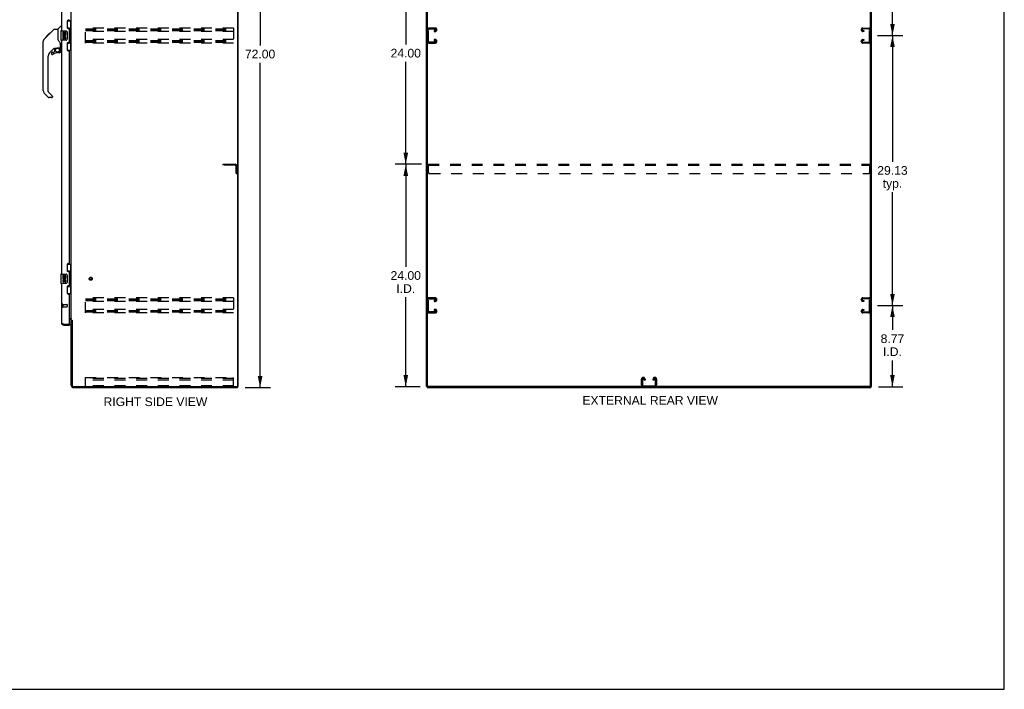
# Model space of a CAD drawing. Header units: inches. Extents: x 0 to 212, y 0 to 138.
# Tile 10 of 12: x 106 to 212, y 0 to 72. Entities that reach past the tile are written whole.
import ezdxf

# ---------------------------------------------------------------- set-up
doc = ezdxf.new("R2010")
doc.units = ezdxf.units.IN
doc.header["$LTSCALE"] = 11.6875
doc.header["$MEASUREMENT"] = 0
doc.linetypes.add('HIDDEN', pattern=[0.2, 0.1, -0.1])
doc.layers.get('0').update_dxf_attribs({"linetype": 'CONTINUOUS'})
for name, color, linetype in [('02___PRT_ALL_AXES', 7, 'CONTINUOUS'), ('DEFAULT_2', 8, 'HIDDEN'), ('DIMENSIONS', 7, 'CONTINUOUS')]:
    doc.layers.add(name, color=color, linetype=linetype)
doc.styles.get("Standard").update_dxf_attribs({"font": 'arial.ttf'})
doc.dimstyles.new('DIMSTYLE_1', dxfattribs={"dimtxt": 0.9375, "dimasz": 1.25, "dimexe": 0.09, "dimexo": 0.07, "dimgap": 0.0375, "dimtad": 0, "dimtih": 1, "dimtoh": 1, "dimzin": 4, "dimdsep": 46, "dimtxsty": 'Standard', "dimblk": '_FILLED', "dimblk1": '_FILLED', "dimblk2": '_FILLED', "dimcen": 0.09, "dimazin": 1, "dimtfac": 1, "dimtdec": 3, "dimtofl": 0, "dimtmove": 0, "dimatfit": 3, "dimldrblk": '_FILLED', "dimfxl": 1, "dimtolj": 1, "dimtzin": 4, "dimarcsym": 0})

# ---------------------------------------------------------------- blocks, each defined once
blk = doc.blocks.new('_FILLED')
at = {"color": 0, "linetype": 'ByBlock'}
blk.add_solid([(0, 0), (-1, 0.2), (-1, -0.2)], dxfattribs=at)
blk = doc.blocks.new('*D2')
at = {"layer": 'DIMENSIONS', "color": 2, "linetype": 'Continuous'}
for p, q in [((130.58, 104.56), (133.32, 104.56)), ((132.19, 104.56), (132.19, 69.5)), ((132.19, 32.56), (132.19, 67.62)), ((130.58, 32.56), (133.32, 32.56))]:
    blk.add_line(p, q, dxfattribs=at)
at = {"layer": 'DIMENSIONS', "color": 2, "linetype": 'Continuous', "xscale": 1.25, "yscale": 1.25, "zscale": 1.25}
for p, rotation in [((132.19, 104.56), 90), ((132.19, 32.56), 270)]:
    blk.add_blockref('_FILLED', p, dxfattribs=dict(at, rotation=rotation))
at = {"layer": 'DIMENSIONS', "color": 2, "linetype": 'Continuous', "insert": (132.19, 69.03), "char_height": 0.938, "width": 3.276, "attachment_point": 2, "line_spacing_factor": 0.9}
blk.add_mtext('72.00', dxfattribs=at)
blk = doc.blocks.new('*D4')
at = {"layer": 'DIMENSIONS', "color": 2, "linetype": 'Continuous'}
for p, q in [((198.83, 41.43), (201.56, 41.43)), ((200.43, 41.43), (200.43, 38.78)), ((200.43, 32.66), (200.43, 35.5)), ((198.93, 32.66), (201.56, 32.66))]:
    blk.add_line(p, q, dxfattribs=at)
at = {"layer": 'DIMENSIONS', "color": 2, "linetype": 'Continuous', "xscale": 1.25, "yscale": 1.25, "zscale": 1.25}
for p, rotation in [((200.43, 41.43), 90), ((200.43, 32.66), 270)]:
    blk.add_blockref('_FILLED', p, dxfattribs=dict(at, rotation=rotation))
at = {"layer": 'DIMENSIONS', "color": 2, "linetype": 'Continuous', "insert": (200.43, 38.31), "char_height": 0.938, "width": 2.5476, "attachment_point": 2, "line_spacing_factor": 0.9}
blk.add_mtext('8.77\\PI.D.', dxfattribs=at)
blk = doc.blocks.new('*D5')
at = {"layer": 'DIMENSIONS', "color": 2, "linetype": 'Continuous'}
for p, q in [((198.83, 70.56), (201.56, 70.56)), ((200.43, 70.56), (200.43, 56.93)), ((200.43, 41.43), (200.43, 53.65)), ((198.83, 41.43), (201.56, 41.43))]:
    blk.add_line(p, q, dxfattribs=at)
at = {"layer": 'DIMENSIONS', "color": 2, "linetype": 'Continuous', "xscale": 1.25, "yscale": 1.25, "zscale": 1.25}
for p, rotation in [((200.43, 70.56), 90), ((200.43, 41.43), 270)]:
    blk.add_blockref('_FILLED', p, dxfattribs=dict(at, rotation=rotation))
at = {"layer": 'DIMENSIONS', "color": 2, "linetype": 'Continuous', "insert": (200.43, 56.47), "char_height": 0.938, "width": 3.276, "attachment_point": 2, "line_spacing_factor": 0.9}
blk.add_mtext('29.13\\Ptyp.', dxfattribs=at)
blk = doc.blocks.new('*D6')
at = {"layer": 'DIMENSIONS', "color": 2, "linetype": 'Continuous'}
for p, q in [((198.83, 99.68), (201.56, 99.68)), ((200.43, 99.68), (200.43, 86.06)), ((200.43, 70.56), (200.43, 82.78)), ((198.83, 70.56), (201.56, 70.56))]:
    blk.add_line(p, q, dxfattribs=at)
at = {"layer": 'DIMENSIONS', "color": 2, "linetype": 'Continuous', "xscale": 1.25, "yscale": 1.25, "zscale": 1.25}
for p, rotation in [((200.43, 99.68), 90), ((200.43, 70.56), 270)]:
    blk.add_blockref('_FILLED', p, dxfattribs=dict(at, rotation=rotation))
at = {"layer": 'DIMENSIONS', "color": 2, "linetype": 'Continuous', "insert": (200.43, 85.59), "char_height": 0.938, "width": 3.276, "attachment_point": 2, "line_spacing_factor": 0.9}
blk.add_mtext('29.13\\Ptyp.', dxfattribs=at)
blk = doc.blocks.new('*D8')
at = {"layer": 'DIMENSIONS', "color": 2, "linetype": 'Continuous'}
for p, q in [((149.6, 56.66), (146.78, 56.66)), ((147.91, 56.66), (147.91, 45.6)), ((147.91, 32.66), (147.91, 42.32)), ((149.46, 32.66), (146.78, 32.66))]:
    blk.add_line(p, q, dxfattribs=at)
at = {"layer": 'DIMENSIONS', "color": 2, "linetype": 'Continuous', "xscale": 1.25, "yscale": 1.25, "zscale": 1.25}
for p, rotation in [((147.91, 56.66), 90), ((147.91, 32.66), 270)]:
    blk.add_blockref('_FILLED', p, dxfattribs=dict(at, rotation=rotation))
at = {"layer": 'DIMENSIONS', "color": 2, "linetype": 'Continuous', "insert": (147.91, 45.13), "char_height": 0.938, "width": 3.276, "attachment_point": 2, "line_spacing_factor": 0.9}
blk.add_mtext('24.00\\PI.D.', dxfattribs=at)
blk = doc.blocks.new('*D9')
at = {"layer": 'DIMENSIONS', "color": 2, "linetype": 'Continuous'}
for p, q in [((149.6, 80.66), (146.78, 80.66)), ((147.91, 80.66), (147.91, 69.6)), ((147.91, 56.66), (147.91, 67.73)), ((149.6, 56.66), (146.78, 56.66))]:
    blk.add_line(p, q, dxfattribs=at)
at = {"layer": 'DIMENSIONS', "color": 2, "linetype": 'Continuous', "xscale": 1.25, "yscale": 1.25, "zscale": 1.25}
for p, rotation in [((147.91, 80.66), 90), ((147.91, 56.66), 270)]:
    blk.add_blockref('_FILLED', p, dxfattribs=dict(at, rotation=rotation))
at = {"layer": 'DIMENSIONS', "color": 2, "linetype": 'Continuous', "insert": (147.91, 69.13), "char_height": 0.938, "width": 3.276, "attachment_point": 2, "line_spacing_factor": 0.9}
blk.add_mtext('24.00', dxfattribs=at)

msp = doc.modelspace()

# ---------------------------------------------------------------- linework, layer by layer
at = {"color": 7, "linetype": 'Continuous'}
for p, q in [((212.5, 0), (212.5, 137.5)), ((129.818, 32.663), (129.818, 104.455)), ((150.269, 32.726), (150.269, 104.455)), ((198.061, 32.663), (198.061, 104.393)), ((109.325, 70.601), (109.949, 71.225)), ((110.005, 71.248), (110.366, 71.248)), ((110.366, 71.248), (110.366, 70.144)), ((110.372, 71.254), (110.67, 71.552)), ((110.76, 71.563), (110.697, 71.563)), ((111.377, 72.134), (111.818, 72.134)), ((111.414, 71.354), (111.414, 72.134)), ((111.414, 71.399), (111.641, 71.399)), ((111.641, 69.719), (111.641, 71.399)), ((111.779, 71.109), (111.779, 72.134)), ((108.906, 70.181), (109.185, 70.46)), ((109.012, 70.355), (109.016, 70.358)), ((109.012, 70.355), (109.079, 70.355)), ((109.016, 70.358), (109.082, 70.358)), ((109.017, 70.359), (109.426, 70.769)), ((109.083, 70.359), (109.017, 70.359)), ((109.165, 70.44), (109.098, 70.44)), ((109.184, 70.46), (109.318, 70.593)), ((109.251, 70.527), (109.184, 70.527)), ((109.212, 70.487), (109.185, 70.46)), ((109.333, 70.609), (109.266, 70.609)), ((109.325, 70.601), (109.289, 70.565)), ((109.41, 70.685), (109.343, 70.685)), ((109.426, 70.769), (109.428, 70.771)), ((109.493, 70.769), (109.426, 70.769)), ((109.427, 70.769), (109.493, 70.769)), ((109.428, 70.771), (109.495, 70.771)), ((110.386, 70.151), (110.366, 70.206)), ((110.416, 70.083), (110.386, 70.151)), ((110.7, 71.044), (110.7, 70.074)), ((110.715, 71.059), (111.255, 71.059)), ((111.355, 70.959), (111.355, 70.159)), ((111.678, 71.16), (111.678, 71.139)), ((111.678, 71.109), (111.678, 70.009)), ((111.8, 71.109), (111.678, 71.109)), ((111.8, 70.009), (111.8, 71.109)), ((108.78, 69.321), (108.78, 69.908)), ((108.791, 64.62), (108.791, 69.904)), ((109.978, 69.186), (109.476, 68.685)), ((110.012, 69.176), (110.012, 68.85)), ((110.054, 69.181), (110.142, 69.181)), ((110.32, 69.223), (110.327, 69.223)), ((110.327, 69.223), (110.622, 69.223)), ((110.504, 69.223), (110.584, 69.143)), ((110.642, 69.221), (110.642, 69.628)), ((110.681, 69.181), (110.76, 69.181)), ((111.255, 70.059), (110.715, 70.059)), ((111.414, 68.984), (111.414, 69.764)), ((111.414, 69.719), (111.641, 69.719)), ((111.8, 70.009), (111.678, 70.009)), ((111.678, 69.979), (111.678, 69.958)), ((111.779, 68.984), (111.779, 70.009)), ((109.303, 68.267), (109.303, 64.534)), ((109.697, 68.687), (109.697, 68.568)), ((109.776, 68.766), (109.928, 68.766)), ((109.937, 68.769), (110.008, 68.841)), ((110.563, 68.687), (110.327, 68.687)), ((110.622, 69.004), (110.642, 69.004)), ((110.642, 68.766), (110.642, 69.004)), ((111.377, 68.984), (111.818, 68.984)), ((109.359, 63.889), (108.907, 64.342)), ((109.326, 64.479), (109.762, 64.043)), ((109.697, 63.866), (109.415, 63.866)), ((109.776, 64.01), (109.776, 63.945)), ((111.377, 45.884), (111.818, 45.884)), ((111.414, 45.104), (111.414, 45.884)), ((111.779, 44.859), (111.779, 45.884)), ((110.7, 44.794), (110.7, 43.824)), ((110.715, 44.809), (111.255, 44.809)), ((111.355, 44.709), (111.355, 43.909)), ((111.414, 45.149), (111.641, 45.149)), ((111.641, 43.469), (111.641, 45.149)), ((111.678, 44.91), (111.678, 44.889)), ((111.8, 44.859), (111.678, 44.859)), ((111.678, 44.859), (111.678, 43.759)), ((111.8, 43.759), (111.8, 44.859)), ((111.255, 43.809), (110.715, 43.809)), ((111.8, 43.759), (111.678, 43.759)), ((111.678, 43.729), (111.678, 43.708)), ((111.779, 42.734), (111.779, 43.759)), ((111.377, 42.734), (111.818, 42.734)), ((111.414, 42.734), (111.414, 43.514)), ((111.414, 43.469), (111.641, 43.469)), ((111.006, 39.309), (111.006, 39.413)), ((111.594, 39.413), (111.614, 39.413)), ((111.614, 39.413), (111.614, 39.309)), ((111.922, 39.8), (111.818, 39.8)), ((129.703, 32.663), (129.818, 32.663)), ((129.766, 32.663), (129.766, 32.559)), ((150.165, 32.663), (150.28, 32.663)), ((150.217, 32.663), (150.217, 32.559)), ((197.999, 32.663), (150.332, 32.663)), ((198.051, 32.663), (198.165, 32.663)), ((198.113, 32.663), (198.113, 32.559)), ((0, 0), (212.5, 0))]:
    msp.add_line(p, q, dxfattribs=at)
at = {"color": 3, "linetype": 'Continuous'}
for p, q in [((129.766, 104.393), (129.766, 32.726)), ((150.165, 32.663), (150.165, 104.455)), ((198.165, 32.663), (198.165, 104.455)), ((111.818, 39.852), (111.818, 101.267)), ((110.76, 96.309), (110.76, 71.059)), ((111.364, 72.077), (111.364, 71.457)), ((111.554, 72.207), (111.494, 72.207)), ((111.494, 71.327), (111.554, 71.327)), ((111.614, 69.852), (111.614, 71.267)), ((110.76, 70.059), (110.76, 44.809)), ((111.364, 69.662), (111.364, 69.042)), ((111.554, 69.792), (111.494, 69.792)), ((111.494, 68.912), (111.554, 68.912)), ((111.614, 46.019), (111.614, 68.852)), ((111.364, 45.827), (111.364, 45.207)), ((111.554, 45.957), (111.494, 45.957)), ((111.494, 45.077), (111.554, 45.077)), ((111.614, 43.602), (111.614, 45.017)), ((110.76, 43.809), (110.76, 39.556)), ((111.364, 43.412), (111.364, 42.792)), ((111.554, 43.542), (111.494, 43.542)), ((111.494, 42.662), (111.554, 42.662)), ((111.614, 39.433), (111.614, 42.602)), ((111.006, 39.413), (111.594, 39.413)), ((111.614, 40.007), (111.793, 40.007)), ((111.675, 39.955), (111.614, 39.955)), ((111.818, 39.852), (111.892, 39.852)), ((111.818, 32.806), (111.818, 39.813)), ((111.908, 39.833), (111.911, 39.829)), ((111.922, 39.811), (111.922, 32.806)), ((111.006, 39.309), (111.614, 39.309)), ((112.064, 32.559), (129.766, 32.559)), ((112.065, 32.663), (129.703, 32.663)), ((150.217, 32.559), (198.113, 32.559))]:
    msp.add_line(p, q, dxfattribs=at)
at = {"color": 7, "linetype": 'Continuous'}
for points in [[(109.949, 71.225), (109.957, 71.232), (109.966, 71.238), (109.975, 71.242), (109.985, 71.245), (109.995, 71.247), (110.005, 71.248)], [(111.605, 71.298), (111.607, 71.302), (111.612, 71.31), (111.617, 71.318), (111.622, 71.325), (111.625, 71.332), (111.629, 71.339), (111.632, 71.345), (111.634, 71.35), (111.636, 71.355), (111.638, 71.36), (111.639, 71.364), (111.64, 71.368), (111.641, 71.372), (111.641, 71.375)], [(108.906, 70.181), (108.887, 70.161), (108.862, 70.128), (108.84, 70.093), (108.822, 70.055), (108.808, 70.016), (108.798, 69.975), (108.792, 69.934), (108.791, 69.904)], [(109.289, 70.565), (109.267, 70.543), (109.246, 70.521), (109.212, 70.487)], [(111.348, 70.995), (111.35, 70.99), (111.352, 70.984), (111.353, 70.978), (111.354, 70.972), (111.355, 70.965), (111.355, 70.959)], [(111.355, 70.159), (111.355, 70.153), (111.354, 70.147), (111.353, 70.141), (111.352, 70.135), (111.35, 70.129), (111.348, 70.123)], [(110.142, 69.181), (110.15, 69.182), (110.159, 69.184), (110.169, 69.187), (110.18, 69.191), (110.193, 69.196), (110.208, 69.201), (110.225, 69.206), (110.243, 69.211), (110.261, 69.216), (110.281, 69.219), (110.3, 69.221), (110.32, 69.223)], [(110.589, 69.798), (110.54, 69.869), (110.491, 69.945), (110.45, 70.016), (110.416, 70.083)], [(110.578, 69.137), (110.576, 69.135), (110.57, 69.129)], [(110.622, 69.004), (110.621, 69.018), (110.62, 69.031), (110.617, 69.045), (110.613, 69.058), (110.608, 69.071), (110.602, 69.084), (110.596, 69.096), (110.588, 69.108), (110.579, 69.119), (110.57, 69.129)], [(110.584, 69.143), (110.584, 69.143), (110.583, 69.142), (110.583, 69.141), (110.581, 69.14), (110.578, 69.137)], [(110.642, 69.628), (110.641, 69.651), (110.636, 69.686), (110.627, 69.72), (110.615, 69.752), (110.6, 69.781), (110.589, 69.798)], [(111.641, 69.743), (111.641, 69.746), (111.64, 69.75), (111.639, 69.754), (111.638, 69.758), (111.636, 69.763), (111.634, 69.768), (111.632, 69.774), (111.629, 69.78), (111.625, 69.786), (111.622, 69.793), (111.617, 69.8), (111.612, 69.808), (111.607, 69.817), (111.605, 69.82)], [(111.348, 44.745), (111.35, 44.74), (111.352, 44.734), (111.353, 44.728), (111.354, 44.722), (111.355, 44.715), (111.355, 44.709)], [(111.605, 45.048), (111.607, 45.052), (111.612, 45.06), (111.617, 45.068), (111.622, 45.075), (111.625, 45.082), (111.629, 45.089), (111.632, 45.095), (111.634, 45.1), (111.636, 45.105), (111.638, 45.11), (111.639, 45.114), (111.64, 45.118), (111.641, 45.122), (111.641, 45.125)], [(111.355, 43.909), (111.355, 43.903), (111.354, 43.897), (111.353, 43.891), (111.352, 43.885), (111.35, 43.879), (111.348, 43.873)], [(111.641, 43.493), (111.641, 43.496), (111.64, 43.5), (111.639, 43.504), (111.638, 43.508), (111.636, 43.513), (111.634, 43.518), (111.632, 43.524), (111.629, 43.53), (111.625, 43.536), (111.622, 43.543), (111.617, 43.55), (111.612, 43.558), (111.607, 43.567), (111.605, 43.57)]]:
    msp.add_lwpolyline(points, dxfattribs=at)
at = {"color": 3, "linetype": 'Continuous'}
for points in [[(110.76, 39.556), (110.76, 39.55), (110.762, 39.545), (110.764, 39.539), (110.767, 39.534), (110.771, 39.528), (110.776, 39.523), (110.782, 39.517), (110.788, 39.512), (110.795, 39.506), (110.803, 39.501), (110.812, 39.495), (110.822, 39.49), (110.832, 39.484), (110.843, 39.479), (110.854, 39.473), (110.866, 39.468), (110.879, 39.463), (110.892, 39.457), (110.905, 39.452)], [(110.905, 39.452), (110.919, 39.446), (110.933, 39.441), (110.947, 39.435), (110.962, 39.43), (110.977, 39.424), (111.006, 39.413)], [(111.793, 40.007), (111.792, 40.005), (111.792, 40.004), (111.792, 40.002), (111.793, 40.001), (111.793, 39.999), (111.794, 39.998), (111.795, 39.996), (111.796, 39.995), (111.798, 39.993), (111.799, 39.992), (111.801, 39.991), (111.802, 39.989), (111.804, 39.988), (111.808, 39.986)], [(111.808, 39.986), (111.81, 39.984), (111.811, 39.983), (111.813, 39.982), (111.815, 39.98), (111.816, 39.979), (111.817, 39.977), (111.817, 39.976), (111.818, 39.975), (111.818, 39.973)], [(111.892, 39.852), (111.894, 39.85), (111.896, 39.849), (111.898, 39.847), (111.899, 39.846), (111.901, 39.844), (111.902, 39.843), (111.903, 39.841), (111.904, 39.84), (111.905, 39.838), (111.906, 39.837), (111.907, 39.836), (111.908, 39.834), (111.908, 39.833)], [(111.911, 39.829), (111.911, 39.827), (111.912, 39.826), (111.913, 39.824), (111.914, 39.822), (111.915, 39.82), (111.917, 39.819), (111.918, 39.817), (111.919, 39.815), (111.92, 39.813), (111.922, 39.811)]]:
    msp.add_lwpolyline(points, dxfattribs=at)
at = {"color": 7, "linetype": 'Continuous'}
msp.add_circle((110.327, 68.983), 0.217, dxfattribs=at)
at = {"color": 3, "linetype": 'Continuous'}
for centre, radius, start, end in [((111.554, 72.267), 0.06, 270, 2.38698), ((111.494, 72.077), 0.13, 90, 180), ((111.494, 71.457), 0.13, 180, 270), ((111.554, 71.267), 0.06, 0, 90), ((111.494, 69.662), 0.13, 90, 180), ((111.554, 69.852), 0.06, 270, 360), ((111.494, 69.042), 0.13, 180, 270), ((111.554, 68.852), 0.06, 0, 90), ((111.494, 45.827), 0.13, 90, 180), ((111.554, 46.017), 0.06, 270, 2.3875), ((111.494, 45.207), 0.13, 180, 270), ((111.554, 45.017), 0.06, 0, 90), ((111.554, 43.602), 0.06, 270, 360), ((111.494, 43.412), 0.13, 90, 180), ((111.494, 42.792), 0.13, 180, 270), ((111.554, 42.602), 0.06, 0, 90), ((111.006, 39.556), 0.246, 180, 270), ((111.594, 39.433), 0.02, 270, 360), ((111.675, 39.813), 0.142, 0, 90), ((112.064, 32.806), 0.246, 180, 270), ((112.065, 32.806), 0.143, 180, 270), ((129.703, 32.726), 0.0625, 270, 360)]:
    msp.add_arc(centre, radius, start, end, dxfattribs=at)
at = {"color": 7, "linetype": 'Continuous'}
for centre, radius, start, end in [((110.386, 71.24), 0.0197, 135, 180), ((110.697, 71.524), 0.0394, 90, 135), ((110.715, 71.044), 0.015, 90, 180), ((111.255, 70.959), 0.1, 21.20502, 90), ((108.799, 69.908), 0.0197, 110.96309, 180), ((108.799, 69.321), 0.0197, 180, 246.39296), ((110.054, 68.984), 0.197, 90, 127.44051), ((110.445, 69.004), 0.197, 0, 45), ((110.622, 69.242), 0.0197, 270, 360), ((110.681, 69.221), 0.0394, 180, 270), ((110.715, 70.074), 0.015, 180, 270), ((111.255, 70.159), 0.1, 270, 338.79459), ((109.894, 68.267), 0.591, 135, 180), ((109.776, 68.687), 0.0787, 90, 180), ((109.776, 68.568), 0.0787, 180, 309.5212), ((110.327, 67.9), 0.787, 90, 129.5212), ((109.928, 68.778), 0.0118, 270, 315), ((110, 68.85), 0.0118, 315, 360), ((110.563, 68.766), 0.0787, 270, 360), ((109.185, 64.62), 0.394, 180, 225), ((109.382, 64.534), 0.0787, 180, 225), ((109.415, 63.945), 0.0787, 225, 270), ((109.697, 63.945), 0.0787, 270, 360), ((109.728, 64.01), 0.0472, 0, 45), ((110.715, 44.794), 0.015, 90, 180), ((111.255, 44.709), 0.1, 21.20502, 90), ((110.715, 43.824), 0.015, 180, 270), ((111.255, 43.909), 0.1, 270, 338.79459), ((111.006, 39.556), 0.142, 228.61692, 270), ((110.924, 39.699), 0.26, 270, 272.60749), ((150.332, 32.726), 0.0625, 180, 270), ((197.999, 32.726), 0.0625, 270, 360)]:
    msp.add_arc(centre, radius, start, end, dxfattribs=at)
for centre, start_param, end_param in [((111.574, 71.15), -1.5140098, -0.699287), ((111.574, 71.15), -2.4423057, -1.6275828), ((111.574, 69.969), -1.5140098, -0.699287), ((111.574, 69.969), -2.4423057, -1.6275828), ((111.574, 44.9), -1.5140098, -0.699287), ((111.574, 44.9), -2.4423057, -1.6275828), ((111.574, 43.719), -1.5140098, -0.699287), ((111.574, 43.719), -2.4423057, -1.6275828)]:
    msp.add_ellipse(centre, major_axis=(0, 0.18), ratio=0.5794935, start_param=start_param, end_param=end_param, dxfattribs=at)
at = {"layer": '02___PRT_ALL_AXES', "color": 7, "linetype": 'Continuous'}
for p, q in [((110.903, 70.905), (110.903, 70.675)), ((110.966, 70.905), (110.903, 70.905)), ((110.903, 70.675), (111.165, 70.675)), ((110.903, 70.444), (110.903, 70.308)), ((110.966, 70.444), (110.903, 70.444)), ((110.973, 70.639), (110.916, 70.664)), ((110.966, 70.738), (110.966, 70.905)), ((111.029, 70.738), (110.966, 70.738)), ((110.966, 70.308), (110.966, 70.444)), ((111.029, 70.874), (111.029, 70.738)), ((111.089, 70.874), (111.029, 70.874)), ((111.029, 70.35), (111.029, 70.308)), ((111.089, 70.738), (111.089, 70.874)), ((111.154, 70.738), (111.089, 70.738)), ((111.089, 70.287), (111.089, 70.356)), ((111.165, 70.675), (111.137, 70.655)), ((111.154, 70.905), (111.154, 70.738)), ((111.217, 70.905), (111.154, 70.905)), ((111.154, 70.35), (111.154, 70.213)), ((111.154, 70.213), (111.217, 70.213)), ((111.199, 70.675), (111.217, 70.675)), ((111.217, 70.675), (111.217, 70.905)), ((111.217, 70.213), (111.217, 70.35)), ((110.966, 44.655), (110.903, 44.655)), ((110.903, 44.655), (110.903, 44.425)), ((110.966, 44.488), (110.966, 44.655)), ((111.217, 44.655), (111.154, 44.655)), ((111.154, 44.655), (111.154, 44.488)), ((111.217, 44.425), (111.217, 44.655)), ((110.903, 44.425), (111.165, 44.425)), ((110.966, 44.194), (110.903, 44.194)), ((110.903, 44.194), (110.903, 44.058)), ((110.973, 44.389), (110.916, 44.414)), ((111.029, 44.488), (110.966, 44.488)), ((110.966, 44.058), (110.966, 44.194)), ((111.089, 44.624), (111.029, 44.624)), ((111.029, 44.624), (111.029, 44.488)), ((111.029, 44.1), (111.029, 44.058)), ((111.089, 44.488), (111.089, 44.624)), ((111.154, 44.488), (111.089, 44.488)), ((111.089, 44.037), (111.089, 44.106)), ((111.165, 44.425), (111.137, 44.405)), ((111.154, 44.1), (111.154, 43.963)), ((111.154, 43.963), (111.217, 43.963)), ((111.199, 44.425), (111.217, 44.425)), ((111.217, 43.963), (111.217, 44.1))]:
    msp.add_line(p, q, dxfattribs=at)
at = {"layer": '02___PRT_ALL_AXES', "color": 8, "linetype": 'HIDDEN'}
for p, q in [((110.907, 41.537), (111.354, 41.537)), ((110.907, 41.537), (110.907, 41.289)), ((110.907, 41.289), (111.354, 41.289))]:
    msp.add_line(p, q, dxfattribs=at)
msp.add_circle((113.922, 44.309), 0.124, dxfattribs=at)
at = {"layer": '02___PRT_ALL_AXES', "color": 7, "linetype": 'Continuous'}
for centre, radius, start, end in [((111.06, 70.601), 0.157, 156.59665, 341.87913), ((110.997, 70.308), 0.0943, 180, 248.67039), ((110.997, 70.308), 0.0943, 248.69989, 347.43379), ((111.06, 70.601), 0.0943, 156.59665, 35.11217), ((110.997, 70.308), 0.0314, 180, 0.04847), ((111.123, 70.35), 0.0943, 0, 180), ((111.124, 70.345), 0.0362, 83.42855, 161.76278), ((111.123, 70.35), 0.0314, 0, 81.22946), ((111.06, 70.601), 0.157, 25.73705, 27.8532), ((111.063, 70.601), 0.154, 341.41988, 26.19629), ((111.06, 44.351), 0.157, 156.59665, 341.87913), ((110.997, 44.058), 0.0943, 180, 248.67039), ((110.997, 44.058), 0.0943, 248.69989, 347.43379), ((111.06, 44.351), 0.0943, 156.59665, 35.11217), ((110.997, 44.058), 0.0314, 180, 0.04847), ((111.123, 44.1), 0.0943, 0, 180), ((111.124, 44.095), 0.0362, 83.42855, 161.76278), ((111.123, 44.1), 0.0314, 0, 81.22946), ((111.06, 44.351), 0.157, 25.73705, 27.8532), ((111.063, 44.351), 0.154, 341.41988, 26.19629)]:
    msp.add_arc(centre, radius, start, end, dxfattribs=at)
at = {"layer": 'DEFAULT_2', "color": 8, "linetype": 'HIDDEN'}
for p, q in [((113.339, 69.747), (113.339, 71.372)), ((129.339, 71.372), (113.339, 71.372)), ((113.339, 71.268), (129.339, 71.268)), ((129.339, 71.372), (129.339, 69.747)), ((151.089, 71.372), (150.449, 71.372)), ((150.463, 71.268), (151.075, 71.268)), ((151.269, 71.177), (151.269, 71.192)), ((197.061, 71.177), (197.061, 71.192)), ((197.241, 71.372), (197.881, 71.372)), ((197.867, 71.268), (197.255, 71.268)), ((113.339, 71.178), (129.339, 71.178)), ((113.339, 71.101), (129.339, 71.101)), ((129.339, 70.997), (113.339, 70.997)), ((150.373, 69.941), (150.373, 71.178)), ((150.988, 71.101), (150.988, 70.997)), ((151.075, 71.101), (150.988, 71.101)), ((150.988, 70.997), (151.089, 70.997)), ((197.343, 70.997), (197.241, 70.997)), ((197.255, 71.101), (197.343, 71.101)), ((197.343, 71.101), (197.343, 70.997)), ((197.957, 69.941), (197.957, 71.178)), ((129.339, 70.122), (113.339, 70.122)), ((113.339, 70.018), (129.339, 70.018)), ((113.339, 69.928), (129.339, 69.928)), ((113.339, 69.851), (129.339, 69.851)), ((129.339, 69.747), (113.339, 69.747)), ((150.449, 69.747), (151.089, 69.747)), ((151.075, 69.851), (150.463, 69.851)), ((150.988, 70.122), (150.988, 70.018)), ((151.089, 70.122), (150.988, 70.122)), ((150.988, 70.018), (151.075, 70.018)), ((151.269, 69.927), (151.269, 69.942)), ((197.061, 69.927), (197.061, 69.942)), ((197.241, 70.122), (197.343, 70.122)), ((197.881, 69.747), (197.241, 69.747)), ((197.343, 70.018), (197.255, 70.018)), ((197.255, 69.851), (197.867, 69.851)), ((197.343, 70.122), (197.343, 70.018)), ((128.214, 56.663), (129.467, 56.663)), ((128.214, 56.559), (128.214, 56.663)), ((129.467, 56.559), (128.214, 56.559)), ((129.61, 55.663), (129.61, 56.417)), ((129.714, 55.663), (129.714, 56.417)), ((150.353, 55.788), (150.353, 56.663)), ((150.353, 56.663), (197.978, 56.663)), ((150.353, 56.559), (197.978, 56.559)), ((197.978, 55.788), (197.978, 56.663)), ((129.61, 55.663), (129.714, 55.663)), ((150.478, 55.663), (197.853, 55.663)), ((110.864, 41.555), (110.864, 41.271)), ((110.907, 41.555), (110.907, 41.271)), ((111.364, 41.527), (111.364, 41.299)), ((129.339, 42.247), (113.339, 42.247)), ((113.339, 40.622), (113.339, 42.247)), ((113.339, 42.143), (129.339, 42.143)), ((113.339, 42.053), (129.339, 42.053)), ((113.339, 41.976), (129.339, 41.976)), ((129.339, 41.872), (113.339, 41.872)), ((129.339, 42.247), (129.339, 40.622)), ((150.373, 40.816), (150.373, 42.053)), ((151.089, 42.247), (150.449, 42.247)), ((150.463, 42.143), (151.075, 42.143)), ((151.075, 41.976), (150.988, 41.976)), ((150.988, 41.976), (150.988, 41.872)), ((150.988, 41.872), (151.089, 41.872)), ((151.269, 42.052), (151.269, 42.067)), ((197.061, 42.052), (197.061, 42.067)), ((197.241, 42.247), (197.881, 42.247)), ((197.343, 41.872), (197.241, 41.872)), ((197.867, 42.143), (197.255, 42.143)), ((197.255, 41.976), (197.343, 41.976)), ((197.343, 41.976), (197.343, 41.872)), ((197.957, 40.816), (197.957, 42.053)), ((129.339, 40.997), (113.339, 40.997)), ((113.339, 40.893), (129.339, 40.893)), ((113.339, 40.803), (129.339, 40.803)), ((113.339, 40.726), (129.339, 40.726)), ((129.339, 40.622), (113.339, 40.622)), ((150.449, 40.622), (151.089, 40.622)), ((151.075, 40.726), (150.463, 40.726)), ((151.089, 40.997), (150.988, 40.997)), ((150.988, 40.997), (150.988, 40.893)), ((150.988, 40.893), (151.075, 40.893)), ((151.269, 40.802), (151.269, 40.817)), ((197.061, 40.802), (197.061, 40.817)), ((197.241, 40.997), (197.343, 40.997)), ((197.881, 40.622), (197.241, 40.622)), ((197.343, 40.893), (197.255, 40.893)), ((197.255, 40.726), (197.867, 40.726)), ((197.343, 40.997), (197.343, 40.893)), ((113.339, 33.663), (129.339, 33.663)), ((113.339, 32.663), (113.339, 33.663)), ((129.339, 33.559), (113.339, 33.559)), ((129.339, 33.558), (113.339, 33.558)), ((129.339, 33.382), (113.339, 33.382)), ((129.339, 32.663), (129.339, 33.663)), ((173.353, 32.843), (173.353, 33.483)), ((173.457, 33.469), (173.457, 32.857)), ((173.533, 33.663), (173.548, 33.663)), ((173.624, 33.382), (173.624, 33.469)), ((173.728, 33.382), (173.624, 33.382)), ((173.728, 33.483), (173.728, 33.382)), ((174.603, 33.382), (174.603, 33.483)), ((174.707, 33.382), (174.603, 33.382)), ((174.707, 33.469), (174.707, 33.382)), ((174.783, 33.663), (174.798, 33.663)), ((174.874, 32.857), (174.874, 33.469)), ((174.978, 33.483), (174.978, 32.843)), ((129.339, 32.767), (113.339, 32.767)), ((173.547, 32.767), (174.784, 32.767))]:
    msp.add_line(p, q, dxfattribs=at)
for radius in [0.164, 0.124]:
    msp.add_circle((113.922, 44.309), radius, dxfattribs=at)
for centre, radius, start, end in [((150.449, 71.192), 0.18, 90, 180), ((150.463, 71.178), 0.09, 90, 180), ((151.075, 71.178), 0.09, 0, 90), ((151.089, 71.192), 0.18, 0, 90), ((197.241, 71.192), 0.18, 90, 180), ((197.255, 71.178), 0.09, 90, 180), ((197.867, 71.178), 0.09, 0, 90), ((197.881, 71.192), 0.18, 0, 90), ((151.075, 71.191), 0.09, 270, 351.78079), ((151.089, 71.177), 0.18, 270, 360), ((197.241, 71.177), 0.18, 180, 270), ((197.255, 71.191), 0.09, 188.21921, 270), ((150.449, 69.927), 0.18, 180, 270), ((150.463, 69.941), 0.09, 180, 270), ((151.075, 69.928), 0.09, 0, 90), ((151.075, 69.941), 0.09, 270, 351.78079), ((151.089, 69.942), 0.18, 0, 90), ((151.089, 69.927), 0.18, 270, 360), ((197.241, 69.942), 0.18, 90, 180), ((197.241, 69.927), 0.18, 180, 270), ((197.255, 69.928), 0.09, 90, 180), ((197.255, 69.941), 0.09, 188.21921, 270), ((197.867, 69.941), 0.09, 270, 360), ((197.881, 69.927), 0.18, 270, 360), ((129.467, 56.417), 0.246, 0, 90), ((129.467, 56.417), 0.142, 0, 90), ((150.478, 55.788), 0.125, 180, 270), ((197.853, 55.788), 0.125, 270, 360), ((110.885, 41.555), 0.0215, 0, 180), ((111.354, 41.527), 0.01, 0, 90), ((150.449, 42.067), 0.18, 90, 180), ((150.463, 42.053), 0.09, 90, 180), ((151.075, 42.053), 0.09, 0, 90), ((151.075, 42.066), 0.09, 270, 351.78079), ((151.089, 42.067), 0.18, 0, 90), ((151.089, 42.052), 0.18, 270, 360), ((197.241, 42.067), 0.18, 90, 180), ((197.241, 42.052), 0.18, 180, 270), ((197.255, 42.053), 0.09, 90, 180), ((197.255, 42.066), 0.09, 188.21921, 270), ((197.867, 42.053), 0.09, 0, 90), ((197.881, 42.067), 0.18, 0, 90), ((110.885, 41.271), 0.0215, 180, 360), ((111.354, 41.299), 0.01, 270, 360), ((150.449, 40.802), 0.18, 180, 270), ((150.463, 40.816), 0.09, 180, 270), ((151.075, 40.803), 0.09, 0, 90), ((151.075, 40.816), 0.09, 270, 351.78079), ((151.089, 40.817), 0.18, 0, 90), ((151.089, 40.802), 0.18, 270, 360), ((197.241, 40.817), 0.18, 90, 180), ((197.241, 40.802), 0.18, 180, 270), ((197.255, 40.803), 0.09, 90, 180), ((197.255, 40.816), 0.09, 188.21921, 270), ((197.867, 40.816), 0.09, 270, 360), ((197.881, 40.802), 0.18, 270, 360), ((173.533, 33.483), 0.18, 90, 180), ((173.547, 33.469), 0.09, 98.21921, 180), ((173.534, 33.469), 0.09, 0, 90), ((173.548, 33.483), 0.18, 0, 90), ((174.783, 33.483), 0.18, 90, 180), ((174.797, 33.469), 0.09, 98.21921, 180), ((174.784, 33.469), 0.09, 0, 90), ((174.798, 33.483), 0.18, 0, 90), ((173.533, 32.843), 0.18, 180, 270), ((173.547, 32.857), 0.09, 180, 270), ((174.784, 32.857), 0.09, 270, 360), ((174.798, 32.843), 0.18, 270, 360)]:
    msp.add_arc(centre, radius, start, end, dxfattribs=at)

# ---------------------------------------------------------------- texts
at = {"layer": 'DIMENSIONS', "color": 2, "linetype": 'Continuous', "char_height": 0.9375, "attachment_point": 2, "line_spacing_factor": 0.9}
for s, insert, width in [('RIGHT SIDE VIEW', (120.898, 31.506), 11.1803), ('EXTERNAL REAR VIEW', (174.285, 31.648), 14.59572)]:
    msp.add_mtext(s, dxfattribs=dict(at, insert=insert, width=width))

# ---------------------------------------------------------------- dimensions: what is measured, and where the dimension line sits
at = {"layer": 'DIMENSIONS', "color": 2, "linetype": 'Continuous'}
for base, p1, p2, picture, middle in [((132.192, 104.559), (130.508, 32.559), (130.508, 104.559), '*D2', (132.192, 68.554)), ((147.909, 80.663), (149.673, 56.663), (149.673, 80.663), '*D9', (147.897, 68.658))]:
    dim = msp.add_linear_dim(base=base, p1=p1, p2=p2, angle=90, dimstyle='DIMSTYLE_1', dxfattribs=at)
    dim.commit()
    dim.dimension.update_dxf_attribs({"geometry": picture, "text_midpoint": middle, "dimtype": 160})
for base, p1, p2, text, picture, middle in [((200.433235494, 99.684190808), (198.762353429, 70.559190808), (198.762353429, 99.684190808), '<>\\Ptyp.', '*D6', (200.433235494, 84.418565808)), ((200.433235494, 70.559190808), (198.762353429, 41.434190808), (198.762353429, 70.559190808), '<>\\Ptyp.', '*D5', (200.433235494, 55.293565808)), ((147.909, 56.663), (149.527, 32.663), (149.673, 56.663), '<>\\PI.D.', '*D8', (147.909, 43.96)), ((200.433, 41.434), (198.856, 32.663), (198.762, 41.434), '<>\\PI.D.', '*D4', (200.433, 37.14))]:
    dim = msp.add_linear_dim(base=base, p1=p1, p2=p2, angle=90, text=text, dimstyle='DIMSTYLE_1', dxfattribs=at)
    dim.commit()
    dim.dimension.update_dxf_attribs({"geometry": picture, "text_midpoint": middle, "dimtype": 160})

doc.saveas('drawing.dxf')
